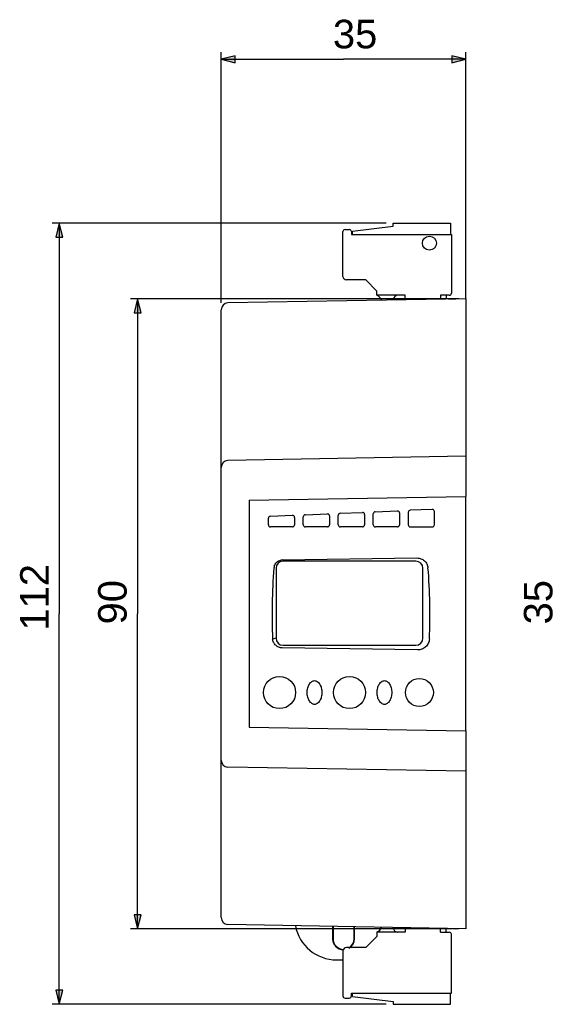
# Model space of a CAD drawing. Extents: x 423 to 614, y 368 to 509.
# Tile 1 of 2: x 423 to 499, y 368 to 509. Entities that reach past the tile are written whole.
import ezdxf

# ---------------------------------------------------------------- set-up
doc = ezdxf.new("R2010")
doc.units = 0
doc.layers.add('03___PRT_ALL_CURVES', color=7, linetype='CONTINUOUS')

# ---------------------------------------------------------------- blocks, each defined once
blk = doc.blocks.new('*U1')
at = {"layer": '03___PRT_ALL_CURVES', "color": 7}
blk.add_solid([(453.53, 503), (451.53, 503.5), (453.53, 504)], dxfattribs=at)
blk = doc.blocks.new('*U2')
at = {"layer": '03___PRT_ALL_CURVES', "color": 7}
blk.add_solid([(484.53, 503), (484.53, 504), (486.53, 503.5)], dxfattribs=at)
blk = doc.blocks.new('*U3')
at = {"layer": '03___PRT_ALL_CURVES', "color": 7}
blk.add_solid([(439.58, 467.27), (439.08, 467.27), (439.58, 469.27)], dxfattribs=at)
at = {"layer": '03___PRT_ALL_CURVES', "color": 7, "extrusion": (0, 0, -1)}
blk.add_solid([(-439.58, 467.27), (-439.58, 469.27), (-440.08, 467.27)], dxfattribs=at)
blk = doc.blocks.new('*U4')
at = {"layer": '03___PRT_ALL_CURVES', "color": 7, "extrusion": (0, 0, -1)}
for points in [[(-439.58, 379.27), (-439.08, 381.27), (-439.58, 381.27)], [(-439.58, 379.27), (-439.58, 381.27), (-440.08, 381.27)]]:
    blk.add_solid(points, dxfattribs=at)
blk = doc.blocks.new('*U14')
at = {"layer": '03___PRT_ALL_CURVES', "color": 7}
blk.add_solid([(428.38, 478.07), (427.88, 478.07), (428.38, 480.07)], dxfattribs=at)
at = {"layer": '03___PRT_ALL_CURVES', "color": 7, "extrusion": (0, 0, -1)}
blk.add_solid([(-428.38, 478.07), (-428.38, 480.07), (-428.88, 478.07)], dxfattribs=at)
blk = doc.blocks.new('*U15')
at = {"layer": '03___PRT_ALL_CURVES', "color": 7, "extrusion": (0, 0, -1)}
for points in [[(-428.38, 368.47), (-427.88, 370.47), (-428.38, 370.47)], [(-428.38, 368.47), (-428.38, 370.47), (-428.88, 370.47)]]:
    blk.add_solid(points, dxfattribs=at)

msp = doc.modelspace()

# ---------------------------------------------------------------- linework, layer by layer
at = {"layer": '03___PRT_ALL_CURVES', "color": 7}
for points in [[(451.53, 468.68), (451.53, 504.5)], [(486.53, 469.27), (486.53, 504.5)], [(451.53, 503.5), (469.03, 503.5)], [(486.53, 503.5), (469.03, 503.5)], [(475.13, 480.07), (427.38, 480.07)], [(428.38, 480.07), (428.38, 424.27)], [(476.13, 479.67), (476.13, 480.07)], [(476.13, 480.07), (484.3, 480.07)], [(484.3, 480.07), (484.3, 478.47)], [(468.95, 472.47), (468.95, 478.87)], [(469.25, 479.17), (469.85, 479.17)], [(470.15, 478.87), (470.15, 478.47)], [(470.15, 478.47), (484.45, 478.47)], [(470.3, 478.95), (476.13, 479.67)], [(470.3, 478.47), (470.3, 478.95)], [(484.45, 478.47), (484.45, 470.07)], [(472.2, 471.97), (469.45, 471.97)], [(473.8, 470.37), (472.2, 471.97)], [(473.8, 469.77), (473.8, 470.37)], [(485.53, 469.27), (438.58, 469.27)], [(439.58, 469.27), (439.58, 424.27)], [(486.53, 469.27), (452.51, 468.68)], [(477.85, 469.77), (473.8, 469.77)], [(476.18, 469.09), (476.18, 469.15)], [(477.85, 469.12), (477.85, 469.77)], [(482.9, 469.77), (482.9, 469.21)], [(484.15, 469.77), (482.9, 469.77)], [(483.7, 469.77), (483.7, 469.22)], [(484.03, 469.25), (485.06, 469.27)], [(486.53, 469.27), (486.53, 441.02)], [(451.53, 380.86), (451.53, 467.68)], [(486.53, 461.02), (486.53, 451.02)], [(486.53, 446.77), (452.51, 446.18)], [(455.53, 440.48), (486.53, 441.02)], [(455.53, 440.48), (455.53, 408.06)], [(486.53, 407.52), (486.53, 441.02)], [(473.57, 438.84), (476.72, 438.97)], [(481.72, 439.18), (478.57, 439.05)], [(458.28, 437), (458.28, 437.91)], [(458.57, 438.21), (461.72, 438.34)], [(462.03, 438.04), (462.03, 437)], [(463.28, 437), (463.28, 438.12)], [(463.57, 438.42), (466.72, 438.55)], [(467.03, 438.25), (467.03, 437)], [(468.28, 437), (468.28, 438.33)], [(468.57, 438.63), (471.72, 438.76)], [(472.03, 438.46), (472.03, 437)], [(473.28, 437), (473.28, 438.54)], [(477.03, 438.67), (477.03, 437)], [(478.28, 438.75), (478.28, 437)], [(482.03, 437), (482.03, 438.88)], [(461.73, 436.69), (458.58, 436.69)], [(466.73, 436.69), (463.58, 436.69)], [(471.73, 436.69), (468.58, 436.69)], [(476.73, 436.69), (473.58, 436.69)], [(478.58, 436.69), (481.73, 436.69)], [(460.32, 431.96), (479.53, 432.24)], [(459.38, 430.77), (459.38, 420.77)], [(479.38, 431.77), (460.38, 431.77)], [(480.38, 420.77), (480.38, 430.77)], [(428.38, 368.47), (428.38, 424.27)], [(439.58, 379.27), (439.58, 424.27)], [(459.38, 420.77), (458.89, 420.65)], [(479.59, 419.1), (460.27, 419.4)], [(460.38, 419.77), (479.38, 419.77)], [(455.53, 408.06), (486.53, 407.52)], [(486.53, 407.52), (486.53, 379.27)], [(486.53, 401.77), (452.51, 402.36)], [(486.53, 397.52), (486.53, 387.52)], [(486.53, 379.27), (452.51, 379.86)], [(485.53, 379.27), (438.58, 379.27)], [(467.46, 379.6), (467.46, 377.82)], [(467.53, 379.6), (467.53, 377.82)], [(470.53, 377.82), (470.53, 379.55)], [(470.6, 377.82), (470.6, 379.55)], [(477.85, 378.77), (473.8, 378.77)], [(473.8, 378.77), (473.8, 378.17)], [(476.18, 379.39), (476.18, 379.45)], [(477.85, 379.42), (477.85, 378.77)], [(482.9, 378.77), (482.9, 379.33)], [(482.9, 378.77), (484.15, 378.77)], [(483.7, 378.77), (483.7, 379.32)], [(484.03, 379.29), (485.06, 379.27)], [(484.45, 370.07), (484.45, 378.47)], [(472.2, 376.57), (473.8, 378.17)], [(468.95, 376.07), (468.95, 369.67)], [(472.2, 376.57), (469.45, 376.57)], [(468.03, 374.82), (468.95, 374.82)], [(470.15, 370.07), (484.45, 370.07)], [(470.15, 369.67), (470.15, 370.07)], [(470.3, 369.58), (470.3, 370.07)], [(484.3, 368.47), (484.3, 370.07)], [(469.25, 369.37), (469.85, 369.37)], [(470.3, 369.58), (476.13, 368.87)], [(476.13, 368.87), (476.13, 368.47)], [(475.13, 368.47), (427.38, 368.47)], [(476.13, 368.47), (484.3, 368.47)]]:
    msp.add_lwpolyline(points, dxfattribs=at)
at = {"layer": '03___PRT_ALL_CURVES'}
for points in [[(451.53, 503.5), (453.53, 503), (453.53, 504), (451.53, 503.5)], [(486.53, 503.5), (484.53, 504), (484.53, 503), (486.53, 503.5)], [(428.38, 480.07), (427.88, 478.07), (428.88, 478.07), (428.38, 480.07)], [(439.58, 469.27), (439.08, 467.27), (440.08, 467.27), (439.58, 469.27)], [(439.58, 379.27), (440.08, 381.27), (439.08, 381.27), (439.58, 379.27)], [(428.38, 368.47), (428.88, 370.47), (427.88, 370.47), (428.38, 368.47)]]:
    msp.add_lwpolyline(points, dxfattribs=at)
at = {"layer": '03___PRT_ALL_CURVES', "color": 7}
for points in [[(469.25, 479.17), (469.09, 479.17), (468.95, 479.04), (468.95, 478.87)], [(470.15, 478.87), (470.15, 479.04), (470.02, 479.17), (469.85, 479.17)], [(468.95, 472.47), (468.95, 472.19), (469.18, 471.97), (469.45, 471.97)], [(484.15, 469.77), (484.32, 469.77), (484.45, 469.9), (484.45, 470.07)], [(452.51, 468.68), (451.97, 468.67), (451.53, 468.22), (451.53, 467.68)], [(474.51, 469.06), (474.36, 469.37), (474.11, 469.61), (473.8, 469.77)], [(452.51, 446.18), (451.97, 446.17), (451.53, 445.72), (451.53, 445.18)], [(478.57, 439.05), (478.41, 439.04), (478.28, 438.91), (478.28, 438.75)], [(458.57, 438.21), (458.41, 438.2), (458.28, 438.07), (458.28, 437.91)], [(463.57, 438.42), (463.41, 438.41), (463.28, 438.28), (463.28, 438.12)], [(468.57, 438.63), (468.41, 438.62), (468.28, 438.49), (468.28, 438.33)], [(473.57, 438.84), (473.41, 438.83), (473.28, 438.7), (473.28, 438.54)], [(458.28, 437), (458.28, 436.83), (458.41, 436.69), (458.58, 436.69)], [(461.73, 436.69), (461.9, 436.69), (462.03, 436.83), (462.03, 437)], [(463.28, 437), (463.28, 436.83), (463.41, 436.69), (463.58, 436.69)], [(466.73, 436.69), (466.9, 436.69), (467.03, 436.83), (467.03, 437)], [(468.28, 437), (468.28, 436.83), (468.41, 436.69), (468.58, 436.69)], [(471.73, 436.69), (471.9, 436.69), (472.03, 436.83), (472.03, 437)], [(473.28, 437), (473.28, 436.83), (473.41, 436.69), (473.58, 436.69)], [(476.73, 436.69), (476.9, 436.69), (477.03, 436.83), (477.03, 437)], [(478.28, 437), (478.28, 436.83), (478.41, 436.69), (478.58, 436.69)], [(481.73, 436.69), (481.9, 436.69), (482.03, 436.83), (482.03, 437)], [(460.32, 431.96), (460.23, 431.96), (460.14, 431.94), (460.06, 431.93)], [(459.07, 430.8), (458.8, 427.42), (458.73, 424.04), (458.89, 420.65)], [(459.13, 431.07), (459.1, 430.98), (459.08, 430.89), (459.07, 430.8)], [(460.38, 431.77), (459.83, 431.77), (459.38, 431.32), (459.38, 430.77)], [(480.38, 430.77), (480.38, 431.32), (479.93, 431.77), (479.38, 431.77)], [(481.3, 420.68), (481.46, 424.07), (481.39, 427.46), (481.1, 430.84)], [(459.38, 420.77), (459.38, 420.22), (459.83, 419.77), (460.38, 419.77)], [(479.38, 419.77), (479.93, 419.77), (480.38, 420.22), (480.38, 420.77)], [(451.53, 403.36), (451.53, 402.82), (451.97, 402.37), (452.51, 402.36)], [(451.53, 380.86), (451.53, 380.32), (451.97, 379.87), (452.51, 379.86)], [(462.14, 379.69), (462.68, 376.87), (465.15, 374.82), (468.03, 374.82)], [(473.8, 378.77), (474.11, 378.92), (474.36, 379.17), (474.51, 379.48)], [(484.45, 378.47), (484.45, 378.64), (484.32, 378.77), (484.15, 378.77)], [(467.46, 377.82), (467.46, 376.96), (468.16, 376.25), (469.03, 376.25)], [(469.77, 376.51), (470.24, 376.78), (470.53, 377.28), (470.53, 377.82)], [(469.88, 376.51), (470.33, 376.8), (470.6, 377.29), (470.6, 377.82)], [(469.45, 376.57), (469.18, 376.57), (468.95, 376.35), (468.95, 376.07)], [(468.95, 369.67), (468.95, 369.5), (469.09, 369.37), (469.25, 369.37)], [(469.85, 369.37), (470.02, 369.37), (470.15, 369.5), (470.15, 369.67)]]:
    msp.add_open_spline(points, degree=3, dxfattribs=at)
for points, knots in [([(482.3, 477.22), (482.3, 477.77), (481.86, 478.22), (481.3, 478.22), (480.75, 478.22), (480.3, 477.77), (480.3, 477.22), (480.3, 476.67), (480.75, 476.22), (481.3, 476.22), (481.86, 476.22), (482.3, 476.67), (482.3, 477.22), (482.3, 477.22), (482.3, 477.22), (482.3, 477.22)], [0, 0, 0, 0, 1, 1, 1, 2, 2, 2, 3, 3, 3, 4, 4, 4, 5, 5, 5, 5]), ([(476.78, 469.77), (476.45, 469.77), (476.18, 469.5), (476.18, 469.17), (476.18, 469.16), (476.18, 469.16), (476.18, 469.15)], [0, 0, 0, 0, 1, 1, 1, 2, 2, 2, 2]), ([(477.03, 438.67), (477.03, 438.84), (476.9, 438.97), (476.73, 438.97), (476.73, 438.97), (476.72, 438.97), (476.72, 438.97)], [0, 0, 0, 0, 1, 1, 1, 2, 2, 2, 2]), ([(482.03, 438.88), (482.03, 439.05), (481.9, 439.18), (481.73, 439.18), (481.73, 439.18), (481.72, 439.18), (481.72, 439.18)], [0, 0, 0, 0, 1, 1, 1, 2, 2, 2, 2]), ([(462.03, 438.04), (462.03, 438.21), (461.9, 438.34), (461.73, 438.34), (461.73, 438.34), (461.72, 438.34), (461.72, 438.34)], [0, 0, 0, 0, 1, 1, 1, 2, 2, 2, 2]), ([(467.03, 438.25), (467.03, 438.42), (466.9, 438.55), (466.73, 438.55), (466.73, 438.55), (466.72, 438.55), (466.72, 438.55)], [0, 0, 0, 0, 1, 1, 1, 2, 2, 2, 2]), ([(472.03, 438.46), (472.03, 438.63), (471.9, 438.76), (471.73, 438.76), (471.73, 438.76), (471.72, 438.76), (471.72, 438.76)], [0, 0, 0, 0, 1, 1, 1, 2, 2, 2, 2]), ([(459.13, 431.07), (459.19, 431.27), (459.31, 431.47), (459.48, 431.62), (459.64, 431.77), (459.85, 431.88), (460.06, 431.93)], [0, 0, 0, 0, 1, 1, 1, 2, 2, 2, 2]), ([(479.53, 432.24), (479.72, 432.24), (479.92, 432.21), (480.1, 432.14), (480.28, 432.07), (480.45, 431.97), (480.59, 431.85), (480.73, 431.72), (480.86, 431.57), (480.94, 431.39), (481.03, 431.22), (481.09, 431.03), (481.1, 430.84)], [0, 0, 0, 0, 1, 1, 1, 2, 2, 2, 3, 3, 3, 4, 4, 4, 4]), ([(460.27, 419.4), (460.1, 419.4), (459.93, 419.43), (459.77, 419.49), (459.61, 419.56), (459.46, 419.65), (459.34, 419.76), (459.21, 419.88), (459.11, 420.02), (459.03, 420.17), (458.95, 420.32), (458.91, 420.49), (458.89, 420.65)], [0, 0, 0, 0, 1, 1, 1, 2, 2, 2, 3, 3, 3, 4, 4, 4, 4]), ([(481.3, 420.68), (481.29, 420.47), (481.24, 420.25), (481.14, 420.06), (481.05, 419.87), (480.92, 419.69), (480.76, 419.55), (480.61, 419.4), (480.42, 419.29), (480.22, 419.21), (480.02, 419.14), (479.81, 419.1), (479.59, 419.1)], [0, 0, 0, 0, 1, 1, 1, 2, 2, 2, 3, 3, 3, 4, 4, 4, 4]), ([(462.18, 413.02), (462.18, 414.29), (461.15, 415.32), (459.88, 415.32), (458.61, 415.32), (457.58, 414.29), (457.58, 413.02), (457.58, 411.75), (458.61, 410.72), (459.88, 410.72), (461.15, 410.72), (462.18, 411.75), (462.18, 413.02), (462.18, 413.02), (462.18, 413.02), (462.18, 413.02)], [0, 0, 0, 0, 1, 1, 1, 2, 2, 2, 3, 3, 3, 4, 4, 4, 5, 5, 5, 5]), ([(472.18, 413.02), (472.18, 414.29), (471.15, 415.32), (469.88, 415.32), (468.61, 415.32), (467.58, 414.29), (467.58, 413.02), (467.58, 411.75), (468.61, 410.72), (469.88, 410.72), (471.15, 410.72), (472.18, 411.75), (472.18, 413.02), (472.18, 413.02), (472.18, 413.02), (472.18, 413.02)], [0, 0, 0, 0, 1, 1, 1, 2, 2, 2, 3, 3, 3, 4, 4, 4, 5, 5, 5, 5]), ([(481.88, 413.02), (481.88, 414.12), (480.98, 415.02), (479.88, 415.02), (478.77, 415.02), (477.88, 414.12), (477.88, 413.02), (477.88, 411.92), (478.77, 411.02), (479.88, 411.02), (480.98, 411.02), (481.88, 411.92), (481.88, 413.02), (481.88, 413.02), (481.88, 413.02), (481.88, 413.02)], [0, 0, 0, 0, 1, 1, 1, 2, 2, 2, 3, 3, 3, 4, 4, 4, 5, 5, 5, 5]), ([(463.83, 413.02), (463.83, 413.24), (463.85, 413.46), (463.91, 413.67), (463.96, 413.86), (464.03, 414.05), (464.14, 414.22), (464.23, 414.37), (464.34, 414.5), (464.48, 414.59), (464.6, 414.67), (464.74, 414.72), (464.88, 414.72), (465.02, 414.72), (465.16, 414.67), (465.28, 414.59), (465.42, 414.5), (465.53, 414.37), (465.62, 414.22), (465.73, 414.05), (465.8, 413.86), (465.85, 413.67), (465.9, 413.46), (465.93, 413.24), (465.93, 413.02)], [0, 0, 0, 0, 1, 1, 1, 2, 2, 2, 3, 3, 3, 4, 4, 4, 5, 5, 5, 6, 6, 6, 7, 7, 7, 8, 8, 8, 8]), ([(473.83, 413.02), (473.83, 413.24), (473.85, 413.46), (473.91, 413.67), (473.96, 413.86), (474.03, 414.05), (474.14, 414.22), (474.23, 414.37), (474.34, 414.5), (474.48, 414.59), (474.6, 414.67), (474.74, 414.72), (474.88, 414.72), (475.02, 414.72), (475.16, 414.67), (475.28, 414.59), (475.42, 414.5), (475.53, 414.37), (475.62, 414.22), (475.73, 414.05), (475.8, 413.86), (475.85, 413.67), (475.9, 413.46), (475.93, 413.24), (475.93, 413.02)], [0, 0, 0, 0, 1, 1, 1, 2, 2, 2, 3, 3, 3, 4, 4, 4, 5, 5, 5, 6, 6, 6, 7, 7, 7, 8, 8, 8, 8]), ([(465.93, 413.02), (465.93, 412.8), (465.9, 412.58), (465.85, 412.37), (465.8, 412.18), (465.73, 411.99), (465.62, 411.82), (465.53, 411.67), (465.42, 411.54), (465.28, 411.45), (465.16, 411.37), (465.02, 411.32), (464.88, 411.32), (464.74, 411.32), (464.6, 411.37), (464.48, 411.45), (464.34, 411.54), (464.23, 411.67), (464.14, 411.82), (464.03, 411.99), (463.96, 412.18), (463.91, 412.37), (463.85, 412.58), (463.83, 412.8), (463.83, 413.02)], [0, 0, 0, 0, 1, 1, 1, 2, 2, 2, 3, 3, 3, 4, 4, 4, 5, 5, 5, 6, 6, 6, 7, 7, 7, 8, 8, 8, 8]), ([(475.93, 413.02), (475.93, 412.8), (475.9, 412.58), (475.85, 412.37), (475.8, 412.18), (475.73, 411.99), (475.62, 411.82), (475.53, 411.67), (475.42, 411.54), (475.28, 411.45), (475.16, 411.37), (475.02, 411.32), (474.88, 411.32), (474.74, 411.32), (474.6, 411.37), (474.48, 411.45), (474.34, 411.54), (474.23, 411.67), (474.14, 411.82), (474.03, 411.99), (473.96, 412.18), (473.91, 412.37), (473.85, 412.58), (473.83, 412.8), (473.83, 413.02)], [0, 0, 0, 0, 1, 1, 1, 2, 2, 2, 3, 3, 3, 4, 4, 4, 5, 5, 5, 6, 6, 6, 7, 7, 7, 8, 8, 8, 8]), ([(476.18, 379.39), (476.17, 379.06), (476.42, 378.78), (476.75, 378.77), (476.76, 378.77), (476.77, 378.77), (476.78, 378.77)], [0, 0, 0, 0, 1, 1, 1, 2, 2, 2, 2]), ([(467.53, 377.82), (467.53, 376.99), (468.2, 376.32), (469.03, 376.32), (469.05, 376.32), (469.06, 376.32), (469.08, 376.32)], [0, 0, 0, 0, 1, 1, 1, 2, 2, 2, 2])]:
    msp.add_open_spline(points, degree=3, knots=knots, dxfattribs=at)

# ---------------------------------------------------------------- block references
for name in ['*U1', '*U2', '*U14', '*U3', '*U4', '*U15']:
    msp.add_blockref(name, (0, 0), dxfattribs=at)

# ---------------------------------------------------------------- texts
at = {"layer": '03___PRT_ALL_CURVES', "color": 7, "insert": (467.51, 505), "char_height": 4.08, "attachment_point": 7}
msp.add_mtext('\\fHelveticaNeueLT Roman|b0|i0|c0|p34;\\W1;35', dxfattribs=at)
at = {"layer": '03___PRT_ALL_CURVES', "color": 7, "char_height": 4.08, "attachment_point": 7, "rotation": 90}
for s, insert in [('\\fHelveticaNeueLT Roman|b0|i0|c0|p34;\\W1;112', (426.88, 421.87)), ('\\fHelveticaNeueLT Roman|b0|i0|c0|p34;\\W1;90', (438.08, 422.75)), ('\\fHelveticaNeueLT Roman|b0|i0|c0|p34;\\W1;35', (498.95, 422.75))]:
    msp.add_mtext(s, dxfattribs=dict(at, insert=insert))

doc.saveas('drawing.dxf')
